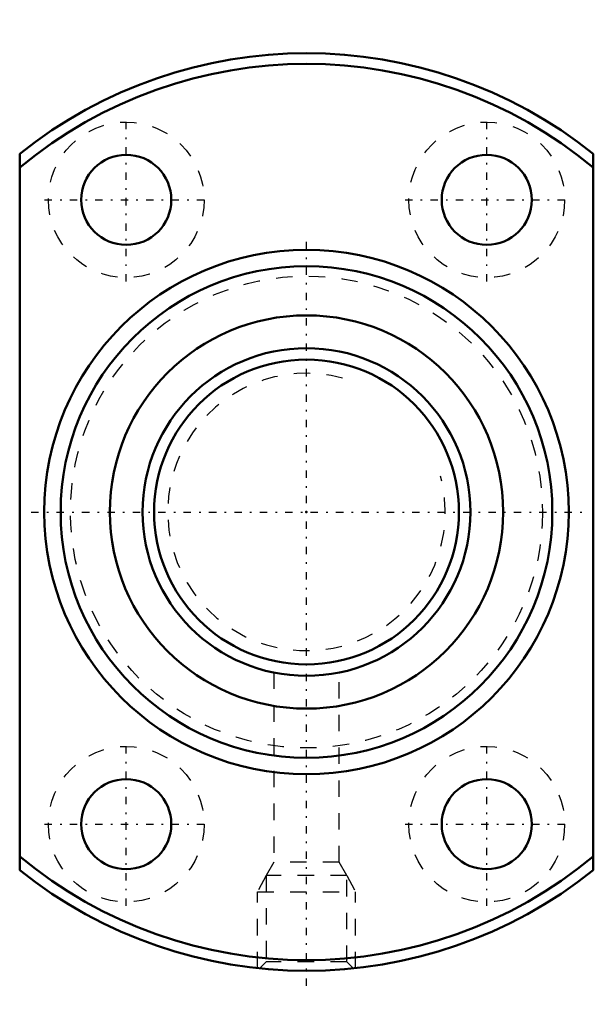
# Model space of a CAD drawing. Header units: millimetres. Extents: x -17.5 to 17.5, y -30 to 30.
import ezdxf

# ---------------------------------------------------------------- set-up
doc = ezdxf.new("R2010")
doc.units = ezdxf.units.MM
doc.linetypes.add('Center', pattern=[1.5, 0.45, -0.5, 0.05, -0.5])
doc.linetypes.add('Dashed', pattern=[2, 1, -1])
for name, color, linetype, lineweight in [('2d ConnectionPoints', 7, 'Continuous', 50), ('AM_0', 7, 'Continuous', 50), ('AM_5', 3, 'Continuous', 25), ('AM_7', 7, 'Center', 25), ('AM_9', 6, 'Dashed', 25)]:
    doc.layers.add(name, color=color, linetype=linetype, lineweight=lineweight)

# ---------------------------------------------------------------- blocks, each defined once
blk = doc.blocks.new('1_DIK_2004_6RR_Nut_0_in_DIK2004_6RRG0_72LC0_000_2')
at = {"layer": 'AM_0'}
for p, q in [((-17.5, -21.857), (-17.5, 21.857)), ((17.5, 21.857), (17.5, -21.857))]:
    blk.add_line(p, q, dxfattribs=at)
for centre, radius in [((-11, 19.053), 2.75), ((11, 19.053), 2.75), ((0, 0), 16), ((0, 0), 15), ((0, 0), 12), ((-11, -19.053), 2.75), ((11, -19.053), 2.75)]:
    blk.add_circle(centre, radius, dxfattribs=at)
for radius, start, end in [(28, 51.31781, 128.68219), (27.35, 50.21909, 129.78091), (27.35, 230.21909, 309.78091), (28, 231.31781, 308.68219)]:
    blk.add_arc((0, 0), radius, start, end, dxfattribs=at)
at = {"layer": 'AM_5', "linetype": 'Dashed'}
for p, q in [((-2.459, -22.18), (-3, -23.18)), ((2.459, -22.18), (3, -23.18)), ((-3, -27.839), (-3, -23.18)), ((-3, -23.18), (3, -23.18)), ((3, -27.839), (3, -23.18))]:
    blk.add_line(p, q, dxfattribs=at)
at = {"layer": 'AM_7'}
for p, q in [((-11, 14.065), (-11, 24.04)), ((11, 14.065), (11, 24.04)), ((-15.988, 19.053), (-6.013, 19.053)), ((6.012, 19.053), (15.988, 19.053)), ((0, -28.92), (0, 16.8)), ((-16.8, 0), (16.8, 0)), ((-11, -24.04), (-11, -14.065)), ((11, -24.04), (11, -14.065)), ((-15.988, -19.053), (-6.013, -19.053)), ((6.012, -19.053), (15.988, -19.053))]:
    blk.add_line(p, q, dxfattribs=at)
at = {"layer": 'AM_9'}
for p, q in [((-2, -9.799), (-2, -21.38)), ((2, -21.38), (2, -9.798)), ((-2, -21.38), (-2.459, -22.18)), ((2, -21.38), (-2, -21.38)), ((2.459, -22.18), (2, -21.38)), ((2.459, -22.18), (-2.459, -22.18)), ((-2.459, -22.18), (-2.459, -27.459)), ((2.459, -27.459), (2.459, -22.18)), ((-2.459, -27.459), (-2.85, -27.85)), ((2.459, -27.459), (-2.459, -27.459)), ((2.85, -27.85), (2.459, -27.459))]:
    blk.add_line(p, q, dxfattribs=at)
for centre, radius in [((-11, 19.053), 4.75), ((11, 19.053), 4.75), ((0, 0), 14.4), ((-11, -19.053), 4.75), ((11, -19.053), 4.75)]:
    blk.add_circle(centre, radius, dxfattribs=at)
blk = doc.blocks.new('2_DIK_2004_6RR07200_Shaft_0_in_DIK2004_6RRG0_72LC0_000_2')
at = {"layer": 'AM_0'}
for radius in [10, 9.3]:
    blk.add_circle((0, 0), radius, dxfattribs=at)
at = {"layer": 'AM_5', "linetype": 'Dashed'}
blk.add_arc((0, 0), 8.467, 75, 15, dxfattribs=at)

msp = doc.modelspace()

# ---------------------------------------------------------------- linework, layer by layer
at = {"layer": '2d ConnectionPoints'}
msp.add_point((0, 0), dxfattribs=at)
msp.add_point((0, 0), dxfattribs=at)

# ---------------------------------------------------------------- block references
for name in ['1_DIK_2004_6RR_Nut_0_in_DIK2004_6RRG0_72LC0_000_2', '2_DIK_2004_6RR07200_Shaft_0_in_DIK2004_6RRG0_72LC0_000_2']:
    msp.add_blockref(name, (0, 0))

doc.saveas('drawing.dxf')
